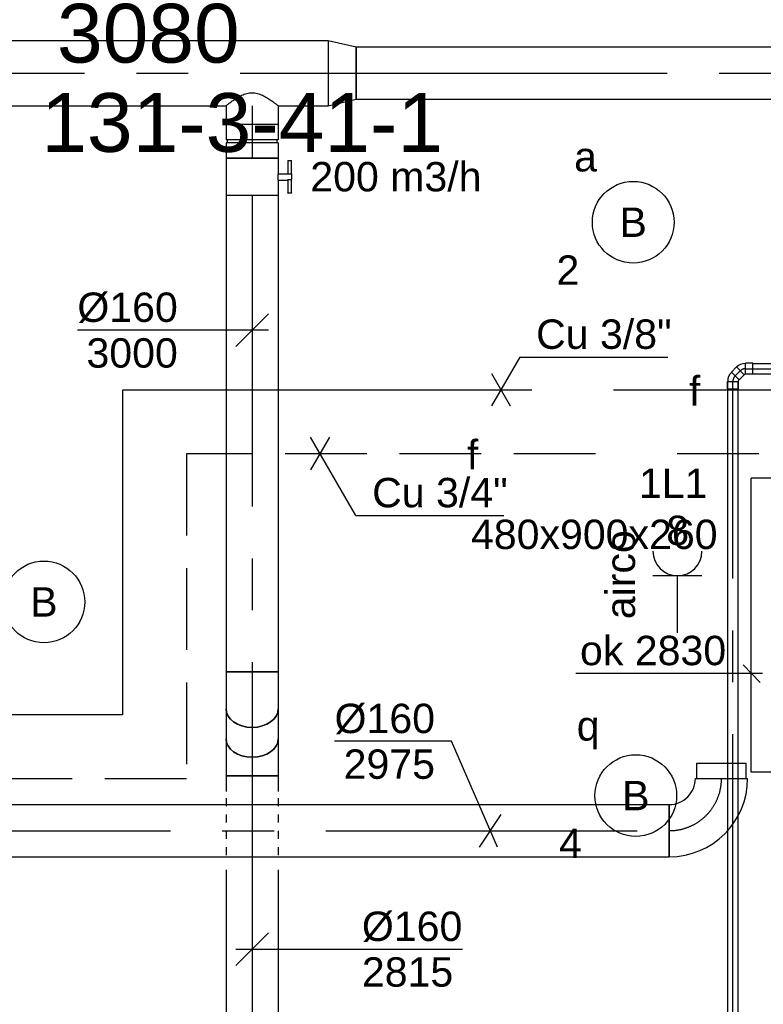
# Model space of a CAD drawing. Extents: x -138812 to 250702, y -18987 to 104055.
# Tile 86 of 193: x 88670 to 90946, y 15760 to 18776. Entities that reach past the tile are written whole.
import ezdxf
from ezdxf.enums import TextEntityAlignment as Align

# ---------------------------------------------------------------- set-up
doc = ezdxf.new("R2010")
doc.units = 0
doc.header["$LTSCALE"] = 50
for name, pattern in [('2322140', [45, 40, -5]), ('2322203', [45, 5, -2, 5, -2, 5, -2, 5, -2, 5, -2, 5, -5]), ('CENTER2', [28.575000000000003, 19.05, -3.175, 3.175, -3.175]), ('STREEPJES', [0.1, 0.05, -0.05])]:
    doc.linetypes.add(name, pattern=pattern)
doc.layers.get('0').update_dxf_attribs({"linetype": 'CONTINUOUS'})
for name, color, linetype in [('AIRCO', 112, 'CONTINUOUS'), ('brandmeldserienummers', 1, 'CONTINUOUS'), ('EL6222--', 3, 'CONTINUOUS'), ('EL6311--', 3, 'CONTINUOUS'), ('WL524---_D', 153, 'CONTINUOUS'), ('WL524---_HARTLIJN', 8, 'CONTINUOUS'), ('WL5448--', 4, 'CONTINUOUS'), ('WL570---_RETOUR', 112, 'CONTINUOUS'), ('WL570---_RETOUR_HL', 8, 'CONTINUOUS'), ('WL570---_TOEVOER', 3, 'CONTINUOUS'), ('WL570---_TOEVOER_HL', 8, 'CONTINUOUS'), ('WL5911--_D', 2, 'CONTINUOUS'), ('WM5448--', 1, 'CONTINUOUS'), ('WM570---_RETOUR', 1, 'CONTINUOUS'), ('WM570---_RETOUR_PR', 1, 'CONTINUOUS'), ('WM570---_TOEVOER', 1, 'CONTINUOUS'), ('WM570---_TOEVOER_PR', 1, 'CONTINUOUS')]:
    doc.layers.add(name, color=color, linetype=linetype)
doc.styles.add('BURO-018', font='ARIAL.TTF', dxfattribs={"height": 90})
doc.styles.add('BURO-025', font='ARIAL.TTF', dxfattribs={"height": 125})

# ---------------------------------------------------------------- blocks, each defined once
blk = doc.blocks.new('1115B3A')
at = {"color": 0, "linetype": 'Continuous'}
blk.add_circle((0, 0), 2.5, dxfattribs=at)
at = {"color": 0, "linetype": 'Continuous', "style": 'BURO-018'}
for tag, p in [('E_GKAST', (0, 8)), ('E_GROEP', (0, 5)), ('E_SGROEP', (4.5, 5)), ('E_ARMCODE', (0, 0)), ('E_SLET', (4.5, -1))]:
    blk.add_attdef(tag, text='', height=1.8, dxfattribs=at).set_placement(p, align=Align.MIDDLE)
blk = doc.blocks.new('*U210')
at = {"color": 0, "ltscale": 10}
for p, q in [((0, 80, -2815), (48.45709265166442, 80.00000000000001, -2815)), ((0, -80, -2815), (-2.572996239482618e-14, 80, -2815)), ((288.4570926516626, 80, -2815), (957.3933289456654, 80.00000000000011, -2815)), ((957.3933289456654, 80, -2815), (957.3933289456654, -80, -2815)), ((0, -80, -2815), (48.45709265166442, -79.99999999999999, -2815)), ((288.4570926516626, -80, -2815), (957.3933289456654, -79.99999999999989, -2815))]:
    blk.add_line(p, q, dxfattribs=at)
at = {"color": 8, "linetype": 'STREEPJES', "ltscale": 10}
for p, q in [((68.45709265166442, 80, -2815), (268.4570926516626, 80, -2815)), ((68.45709265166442, -80, -2815), (268.4570926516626, -80, -2815))]:
    blk.add_line(p, q, dxfattribs=at)
at = {"layer": 'WL570---_RETOUR_HL', "linetype": 'CENTER2'}
blk.add_line((0, 0, -2815), (957.3933289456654, 1.539605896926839e-13, -2815), dxfattribs=at)
at = {"layer": 'WM570---_RETOUR_PR', "color": 1, "style": 'BURO-018'}
blk.add_attdef('POSNR', text='', height=90, dxfattribs=at).set_placement((0, 0), align=Align.MIDDLE)
blk = doc.blocks.new('*U211')
at = {"layer": 'WM570---_RETOUR', "color": 0, "ltscale": 10}
for p, q in [((-50, -49.99999999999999), (50, 49.99999999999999)), ((-50, 0), (643.5341059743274, 0))]:
    blk.add_line(p, q, dxfattribs=at)
at = {"layer": 'WM570---_RETOUR', "color": 0, "style": 'BURO-018'}
for s, p in [('%%c160', (335.9624825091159, 25)), ('2815', (335.9624825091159, -115))]:
    blk.add_text(s, height=90, dxfattribs=at).set_placement(p)
blk = doc.blocks.new('*U213')
at = {"color": 0, "ltscale": 10}
for p, q in [((-46.8811795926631, 80, -2814.999999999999), (-31.98059461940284, 80, -2814.999999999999)), ((-31.98059461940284, 80, -2814.999999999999), (4.518235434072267, 80, -2814.999999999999)), ((4.518235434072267, 80, -2814.999999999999), (45.22739064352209, 80, -2814.999999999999)), ((45.22739064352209, 80, -2814.999999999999), (66.30000000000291, 80, -2814.999999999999)), ((66.30000000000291, 80, -2814.999999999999), (66.30000000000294, -80, -2814.999999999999)), ((-46.8811795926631, -80, -2814.999999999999), (-31.98059461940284, -80, -2814.999999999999)), ((-31.98059461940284, -80, -2814.999999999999), (4.518235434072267, -80, -2814.999999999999)), ((4.518235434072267, -80, -2814.999999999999), (45.22739064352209, -80, -2814.999999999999)), ((45.22739064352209, -80, -2814.999999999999), (66.30000000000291, -80, -2814.999999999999))]:
    blk.add_line(p, q, dxfattribs=at)
blk.add_ellipse((-46.8811795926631, 0, -2814.999999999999), major_axis=(-1.286498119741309e-14, 80), ratio=0.7071067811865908, start_param=3.141592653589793, end_param=6.283185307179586, dxfattribs=at)
at = {"layer": 'WL570---_RETOUR_HL', "linetype": 'CENTER2'}
blk.add_line((-46.8811795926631, 0, -2814.999999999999), (66.30000000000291, 1.820092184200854e-14, -2814.999999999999), dxfattribs=at)
at = {"layer": 'WM570---_RETOUR_PR', "color": 1, "style": 'BURO-018'}
blk.add_attdef('POSNR', text='', height=90, dxfattribs=at).set_placement((0, 0), align=Align.MIDDLE)
blk = doc.blocks.new('*U214')
at = {"color": 0, "ltscale": 10}
for p, q in [((-3.637978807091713e-12, 80, -2953.118820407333), (91.23764081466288, 80.00000000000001, -2953.118820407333)), ((-3.637978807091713e-12, -80, -2953.118820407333), (91.23764081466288, -79.99999999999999, -2953.118820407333))]:
    blk.add_line(p, q, dxfattribs=at)
blk.add_ellipse((-3.637978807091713e-12, 0, -2953.118820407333), major_axis=(-1.28649811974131e-14, 80), ratio=0.7071067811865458, start_param=3.141592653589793, end_param=6.283185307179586, dxfattribs=at)
at = {"color": 0, "ltscale": 10, "extrusion": (0, 0, -1)}
blk.add_ellipse((91.23764081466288, 0, -2953.118820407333), major_axis=(-1.28649811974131e-14, 80), ratio=0.7071067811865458, start_param=0, end_param=3.141592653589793, dxfattribs=at)
at = {"layer": 'WL570---_RETOUR_HL', "linetype": 'CENTER2'}
blk.add_line((-3.637978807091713e-12, 0, -2953.118820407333), (91.23764081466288, 1.467213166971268e-14, -2953.118820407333), dxfattribs=at)
at = {"layer": 'WM570---_RETOUR_PR', "color": 1, "style": 'BURO-018'}
blk.add_attdef('POSNR', text='', height=90, dxfattribs=at).set_placement((0, 0), align=Align.MIDDLE)
blk = doc.blocks.new('*U215')
at = {"color": 0, "ltscale": 10}
for p, q in [((0, 80, -3000), (1459.07128967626, 80.00000000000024, -3000)), ((1459.07128967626, 80, -3000), (1459.07128967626, -80, -3000)), ((0, -80, -3000), (1459.07128967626, -79.99999999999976, -3000))]:
    blk.add_line(p, q, dxfattribs=at)
at = {"layer": 'WL570---_RETOUR_HL', "linetype": 'CENTER2'}
blk.add_line((0, 0, -3000), (1459.07128967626, 2.346365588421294e-13, -3000), dxfattribs=at)
at = {"layer": 'WM570---_RETOUR_PR', "color": 1, "style": 'BURO-018'}
blk.add_attdef('POSNR', text='', height=90, dxfattribs=at).set_placement((0, 0), align=Align.MIDDLE)
blk = doc.blocks.new('*U216')
at = {"layer": 'WM570---_RETOUR', "color": 0, "ltscale": 10}
for p, q in [((-50, -49.99999999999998), (50, 49.99999999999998)), ((50, -6.123233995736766e-15), (-535.0545259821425, 6.552528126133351e-14))]:
    blk.add_line(p, q, dxfattribs=at)
at = {"layer": 'WM570---_RETOUR', "color": 0, "style": 'BURO-018'}
for s, p in [('%%c160', (-535.0545259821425, 25.00000000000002)), ('3000', (-507.182766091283, -115))]:
    blk.add_text(s, height=90, dxfattribs=at).set_placement(p)
blk = doc.blocks.new('*U217')
at = {"color": 0, "ltscale": 10}
for p, q in [((-66.29999999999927, 80, -3000), (-45.22739064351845, 80, -3000)), ((-66.29999999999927, -80, -3000), (-66.2999999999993, 80, -3000)), ((-45.22739064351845, 80, -3000), (-4.518235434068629, 80, -3000)), ((-4.518235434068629, 80, -3000), (31.98059461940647, 80, -3000)), ((31.98059461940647, 80, -3000), (46.88117959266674, 80, -3000)), ((-66.29999999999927, -80, -3000), (-45.22739064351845, -80, -3000)), ((-45.22739064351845, -80, -3000), (-4.518235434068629, -80, -3000)), ((-4.518235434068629, -80, -3000), (31.98059461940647, -80, -3000)), ((31.98059461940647, -80, -3000), (46.88117959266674, -80, -3000))]:
    blk.add_line(p, q, dxfattribs=at)
at = {"color": 0, "ltscale": 10, "extrusion": (3.233259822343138e-33, 5.199478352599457e-49, -1)}
blk.add_ellipse((46.88117959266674, 0, -3000), major_axis=(-1.286498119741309e-14, 80), ratio=0.7071067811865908, start_param=0, end_param=3.141592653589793, dxfattribs=at)
at = {"layer": 'WL570---_RETOUR_HL', "linetype": 'CENTER2'}
blk.add_line((-66.29999999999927, 0, -3000), (46.88117959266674, 1.820092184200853e-14, -3000), dxfattribs=at)
at = {"layer": 'WM570---_RETOUR_PR', "color": 1, "style": 'BURO-018'}
blk.add_attdef('POSNR', text='', height=90, dxfattribs=at).set_placement((0, 0), align=Align.MIDDLE)
blk = doc.blocks.new('*U218')
at = {"color": 2, "ltscale": 10}
for p, q in [((-9.54166666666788, 120.0000000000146, -3000), (-50.24662103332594, 120.0000000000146, -3000)), ((-50.24662103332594, 109.333333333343, -3000), (-50.24662103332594, 120.0000000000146, -3000)), ((-50.24662103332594, 109.333333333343, -3000), (-9.54166666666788, 109.333333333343, -3000)), ((-9.54166666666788, 80, -3000), (-9.541666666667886, 120, -3000)), ((-9.54166666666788, 120, -3000), (7.515583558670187, 120, -3000)), ((7.515583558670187, 109.333333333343, -3000), (7.515583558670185, 120, -3000)), ((48.91328769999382, 120.0000000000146, -3000), (7.515583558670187, 120.0000000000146, -3000)), ((7.515583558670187, 109.333333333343, -3000), (48.91328769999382, 109.333333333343, -3000)), ((9.54166666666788, 80, -3000), (9.541666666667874, 109.333333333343, -3000)), ((48.91328769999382, 120.0000000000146, -3000), (50.24662103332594, 120, -3000)), ((48.91328769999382, 109.333333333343, -3000), (48.91328769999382, 120.0000000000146, -3000)), ((50.24662103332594, 109.333333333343, -3000), (48.91328769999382, 109.333333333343, -3000)), ((50.24662103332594, 120, -3000), (50.24662103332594, 109.333333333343, -3000)), ((-57.25, 80, -3000), (-9.54166666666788, 80.00000000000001, -3000)), ((-57.25, -80, -3000), (-57.25000000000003, 80, -3000)), ((9.54166666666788, 80, -3000), (57.25, 80.00000000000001, -3000)), ((57.25, 80, -3000), (57.25000000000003, -80, -3000)), ((-57.25, -80, -3000), (57.25, -79.99999999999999, -3000))]:
    blk.add_line(p, q, dxfattribs=at)
blk.add_spline([(9.492711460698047, 79.99417583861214, -3000), (9.34634818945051, 79.97693931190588, -3000), (9.104078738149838, 79.94898902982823, -3000), (8.768389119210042, 79.91145878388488, -3000), (8.342723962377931, 79.86587281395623, -3000), (7.831451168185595, 79.8140853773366, -3000), (7.239817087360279, 79.75820677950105, -3000), (6.573892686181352, 79.7005185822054, -3000), (5.840511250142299, 79.64338119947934, -3000), (5.047198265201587, 79.5891374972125, -3000), (4.202094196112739, 79.54001629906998, -3000), (3.31387095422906, 79.4980398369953, -3000), (2.39164291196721, 79.46493914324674, -3000), (1.444873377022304, 79.44208114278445, -3000), (0.4832774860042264, 79.43041076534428, -3000), (-0.4832774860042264, 79.43041076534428, -3000), (-1.444873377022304, 79.44208114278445, -3000), (-2.39164291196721, 79.46493914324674, -3000), (-3.31387095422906, 79.4980398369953, -3000), (-4.202094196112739, 79.54001629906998, -3000), (-5.047198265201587, 79.5891374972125, -3000), (-5.840511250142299, 79.64338119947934, -3000), (-6.573892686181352, 79.7005185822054, -3000), (-7.239817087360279, 79.75820677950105, -3000), (-7.831451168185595, 79.8140853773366, -3000), (-8.342723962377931, 79.86587281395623, -3000), (-8.768389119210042, 79.91145878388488, -3000), (-9.104078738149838, 79.94898902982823, -3000), (-9.34634818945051, 79.97693931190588, -3000), (-9.492711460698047, 79.99417583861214, -3000), (-9.54166666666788, 80, -3000)], degree=3, dxfattribs=at)
at = {"layer": 'WL570---_RETOUR', "color": 1, "style": 'BURO-018'}
blk.add_attdef('I', text='', height=90, dxfattribs=at).set_placement((0, 0), align=Align.MIDDLE)
at = {"layer": 'WM570---_RETOUR_PR', "color": 1, "style": 'BURO-018'}
blk.add_attdef('POSNR', text='', height=90, dxfattribs=at).set_placement((0, 0), align=Align.MIDDLE)
blk = doc.blocks.new('*U219')
at = {"color": 0, "ltscale": 10}
for p, q in [((-51.70000000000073, 80, -2999.999999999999), (-5, 80.00000000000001, -2999.999999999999)), ((-51.70000000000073, 80, -2999.999999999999), (-51.7000000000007, -80, -2999.999999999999)), ((-5, 80, -2999.999999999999), (-4.999999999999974, -80, -2999.999999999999)), ((-5, 76, -2999.999999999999), (5, 76, -2999.999999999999)), ((5, 80, -2999.999999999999), (51.70000000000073, 80.00000000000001, -2999.999999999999)), ((5, 80, -2999.999999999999), (5.000000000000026, -80, -2999.999999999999)), ((51.70000000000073, 80, -2999.999999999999), (51.70000000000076, -80, -2999.999999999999)), ((-51.70000000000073, -80, -2999.999999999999), (-5, -79.99999999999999, -2999.999999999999)), ((-5, -76, -2999.999999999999), (5, -76, -2999.999999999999)), ((5, -80, -2999.999999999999), (51.70000000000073, -79.99999999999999, -2999.999999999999))]:
    blk.add_line(p, q, dxfattribs=at)
at = {"layer": 'WL570---_RETOUR_HL', "linetype": 'CENTER2'}
blk.add_line((-51.70000000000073, 0, -2999.999999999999), (51.70000000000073, 1.662798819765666e-14, -2999.999999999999), dxfattribs=at)
at = {"layer": 'WM570---_RETOUR_PR', "color": 1, "style": 'BURO-018'}
blk.add_attdef('POSNR', text='', height=90, dxfattribs=at).set_placement((0, 0), align=Align.MIDDLE)
blk = doc.blocks.new('*U220')
at = {"color": 0, "ltscale": 10}
for p, q in [((0, 80, -2999.999999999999), (57.29999999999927, 80.00000000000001, -2999.999999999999)), ((57.29999999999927, 80, -2999.999999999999), (57.2999999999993, -80, -2999.999999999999)), ((0, -80, -2999.999999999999), (57.29999999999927, -79.99999999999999, -2999.999999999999))]:
    blk.add_line(p, q, dxfattribs=at)
blk.add_spline([(-0.3280590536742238, -79.5895458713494, -2999.999999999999), (-1.305192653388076, -78.3623953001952, -2999.999999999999), (-2.910129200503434, -76.33114051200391, -2999.999999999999), (-5.106933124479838, -73.51662492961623, -2999.999999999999), (-7.844236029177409, -69.94772929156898, -2999.999999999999), (-11.05407930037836, -65.66107529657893, -2999.999999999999), (-14.65031407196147, -60.70064981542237, -2999.999999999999), (-18.52655242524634, -55.11735352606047, -2999.999999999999), (-22.55381289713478, -48.9684786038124, -2999.999999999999), (-26.57834982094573, -42.31712082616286, -2999.999999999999), (-30.42083030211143, -35.2315321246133, -2999.999999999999), (-33.87909553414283, -27.78442022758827, -2999.999999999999), (-36.73791950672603, -20.0522025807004, -2999.999999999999), (-38.78926254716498, -12.11422220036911, -2999.999999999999), (-39.86333759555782, -4.05193350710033, -2999.999999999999), (-39.86333759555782, 4.05193350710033, -2999.999999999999), (-38.78926254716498, 12.11422220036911, -2999.999999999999), (-36.73791950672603, 20.0522025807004, -2999.999999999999), (-33.87909553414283, 27.78442022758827, -2999.999999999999), (-30.42083030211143, 35.2315321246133, -2999.999999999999), (-26.57834982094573, 42.31712082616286, -2999.999999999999), (-22.55381289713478, 48.9684786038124, -2999.999999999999), (-18.52655242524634, 55.11735352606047, -2999.999999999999), (-14.65031407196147, 60.70064981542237, -2999.999999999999), (-11.05407930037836, 65.66107529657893, -2999.999999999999), (-7.844236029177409, 69.94772929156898, -2999.999999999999), (-5.106933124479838, 73.51662492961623, -2999.999999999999), (-2.910129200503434, 76.33114051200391, -2999.999999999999), (-1.305192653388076, 78.3623953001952, -2999.999999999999), (-0.3280590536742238, 79.5895458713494, -2999.999999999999), (0, 80, -2999.999999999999)], degree=3, dxfattribs=at)
at = {"layer": 'WL570---_RETOUR_HL', "linetype": 'CENTER2'}
blk.add_line((0, 0, -2999.999999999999), (57.29999999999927, 9.21454278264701e-15, -2999.999999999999), dxfattribs=at)
at = {"layer": 'WM570---_RETOUR_PR', "color": 1, "style": 'BURO-018'}
blk.add_attdef('POSNR', text='', height=90, dxfattribs=at).set_placement((0, 0), align=Align.MIDDLE)
blk = doc.blocks.new('*U221')
at = {"color": 0, "ltscale": 10}
for p, q in [((0, 100, -2999.999999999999), (1698.650459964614, 100, -2999.999999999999)), ((0, -100, -2999.999999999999), (0, 100, -2999.999999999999)), ((1698.650459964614, 100, -2999.999999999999), (1698.650459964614, -100, -2999.999999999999)), ((0, -100, -2999.999999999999), (1385.627412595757, -100, -2999.999999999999)), ((1545.627412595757, -100, -2999.999999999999), (1698.650459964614, -100, -2999.999999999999))]:
    blk.add_line(p, q, dxfattribs=at)
at = {"layer": 'WL570---_RETOUR_HL', "linetype": 'CENTER2'}
blk.add_line((0, 0, -2999.999999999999), (1698.650459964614, 0, -2999.999999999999), dxfattribs=at)
at = {"layer": 'WM570---_RETOUR_PR', "color": 1, "style": 'BURO-018'}
blk.add_attdef('POSNR', text='', height=90, dxfattribs=at).set_placement((0, 0), align=Align.MIDDLE)
blk = doc.blocks.new('*U222')
at = {"color": 0, "ltscale": 10}
for p, q in [((0, 80, -2974.999999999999), (2479.683619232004, 80, -2974.999999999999)), ((2479.683619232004, 80, -2974.999999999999), (2479.683619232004, -80, -2974.999999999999)), ((0, -80, -2974.999999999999), (2479.683619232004, -80, -2974.999999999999))]:
    blk.add_line(p, q, dxfattribs=at)
at = {"layer": 'WL570---_TOEVOER_HL', "linetype": 'CENTER2'}
blk.add_line((0, 0, -2974.999999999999), (2479.683619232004, 0, -2974.999999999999), dxfattribs=at)
at = {"layer": 'WM570---_TOEVOER_PR', "color": 1, "style": 'BURO-018'}
blk.add_attdef('POSNR', text='', height=90, dxfattribs=at).set_placement((0, 0), align=Align.MIDDLE)
blk = doc.blocks.new('*U223')
at = {"layer": 'WM570---_TOEVOER', "color": 0, "ltscale": 10}
for p, q in [((-119.2816961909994, 273.8397464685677), (-476.8533196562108, 273.8397464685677)), ((21.77947097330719, -50), (-119.2816961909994, 273.8397464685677)), ((-32.75808815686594, -50), (32.75808815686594, 50))]:
    blk.add_line(p, q, dxfattribs=at)
at = {"layer": 'WM570---_TOEVOER', "color": 0, "style": 'BURO-018'}
for s, p in [('%%c160', (-476.8533196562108, 298.8397464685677)), ('2975', (-448.9815597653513, 158.8397464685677))]:
    blk.add_text(s, height=90, dxfattribs=at).set_placement(p)
blk = doc.blocks.new('*U226')
at = {"color": 0, "ltscale": 10}
for p, q in [((0, 100, -2999.999999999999), (85.19999999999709, 80, -2999.999999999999)), ((0, 100, -2999.999999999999), (0, -100, -2999.999999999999)), ((85.19999999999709, 80, -2999.999999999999), (85.19999999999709, -80, -2999.999999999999)), ((0, -100, -2999.999999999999), (85.19999999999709, -80, -2999.999999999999))]:
    blk.add_line(p, q, dxfattribs=at)
at = {"layer": 'WL570---_RETOUR_HL', "linetype": 'CENTER2'}
blk.add_line((0, 0, -2999.999999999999), (85.19999999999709, 0, -2999.999999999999), dxfattribs=at)
for centre in [(0, 0, -2999.999999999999), (85.19999999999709, 0, -2999.999999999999)]:
    blk.add_circle(centre, 0.075, dxfattribs=at)
at = {"layer": 'WM570---_RETOUR_PR', "color": 1, "style": 'BURO-018'}
blk.add_attdef('POSNR', text='', height=90, dxfattribs=at).set_placement((0, 0), align=Align.MIDDLE)
blk = doc.blocks.new('*U227')
at = {"color": 0, "ltscale": 10}
for p, q in [((0, 80, -2999.999999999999), (3910.641764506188, 80, -2999.999999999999)), ((0, -80, -2999.999999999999), (0, 80, -2999.999999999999)), ((3910.641764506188, 80, -2999.999999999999), (3910.641764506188, -80, -2999.999999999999)), ((0, -80, -2999.999999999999), (3635.033315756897, -80, -2999.999999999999)), ((3760.033315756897, -80, -2999.999999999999), (3910.641764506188, -80, -2999.999999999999))]:
    blk.add_line(p, q, dxfattribs=at)
at = {"layer": 'WL570---_RETOUR_HL', "linetype": 'CENTER2'}
blk.add_line((0, 0, -2999.999999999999), (3910.641764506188, 0, -2999.999999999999), dxfattribs=at)
at = {"layer": 'WM570---_RETOUR_PR', "color": 1, "style": 'BURO-018'}
blk.add_attdef('POSNR', text='', height=90, dxfattribs=at).set_placement((0, 0), align=Align.MIDDLE)
blk = doc.blocks.new('*U254')
at = {"color": 0, "ltscale": 10}
for p, q in [((-76, 159.9999999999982, -2974.999999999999), (-76, 206.6999999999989, -2974.999999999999)), ((-76, 206.6999999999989, -2974.999999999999), (76, 206.6999999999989, -2974.999999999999)), ((76, 159.9999999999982, -2974.999999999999), (76, 206.6999999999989, -2974.999999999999)), ((-80, 159.9999999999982, -2974.999999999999), (80, 159.9999999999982, -2974.999999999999)), ((-76, 159.9999999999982, -2974.999999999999), (76, 159.9999999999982, -2974.999999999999)), ((-160, -80, -2974.999999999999), (-160, 80, -2974.999999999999))]:
    blk.add_line(p, q, dxfattribs=at)
for centre, radius, start, end in [((-159.9999999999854, 159.9999999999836, -2974.999999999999), 79.99999999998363, 269.9999999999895, 1.047162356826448e-11), ((-160, 159.9999999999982, -2974.999999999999), 239.9999999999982, 270, 0)]:
    blk.add_arc(centre, radius, start, end, dxfattribs=at)
at = {"layer": 'WL570---_TOEVOER_HL', "linetype": 'CENTER2'}
blk.add_arc((-160, 159.9999999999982, -2974.999999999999), 159.9999999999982, 270, 0, dxfattribs=at)
at = {"layer": 'WM570---_TOEVOER_PR', "color": 1, "style": 'BURO-018'}
blk.add_attdef('POSNR', text='', height=90, dxfattribs=at).set_placement((0, 0), align=Align.MIDDLE)
blk = doc.blocks.new('*U267')
at = {"color": 2, "ltscale": 10}
for p, q in [((240, 450, -2960), (-240, 450, -2960)), ((-240, -450, -2960), (-240, 450, -2960)), ((240, -450, -2960), (240, 450, -2960)), ((240, -450, -2960), (-240, -450, -2960))]:
    blk.add_line(p, q, dxfattribs=at)
at = {"layer": 'WL5911--_D', "color": 2, "style": 'BURO-025'}
blk.add_attdef('POSNR', text='', height=125, dxfattribs=at).set_placement((0, 0), align=Align.MIDDLE)
blk = doc.blocks.new('111304')
at = {"color": 0, "linetype": 'Continuous'}
for p, q in [((-1.5, 4.5), (1.5, 4.5)), ((0, 1), (0, 4.5))]:
    blk.add_line(p, q, dxfattribs=at)
blk.add_arc((0, 6), 1.5, 180, 0, dxfattribs=at)
at = {"color": 0, "linetype": 'Continuous', "style": 'BURO-018'}
for tag, p in [('E_GKAST', (0, 11.5)), ('E_GROEP', (0, 8.5)), ('E_SGROEP', (4.5, 8.5))]:
    blk.add_attdef(tag, text='', height=1.8, dxfattribs=at).set_placement(p, align=Align.MIDDLE)
at = {"color": 0, "linetype": 'Continuous', "style": 'BURO-018', "flags": 1}
for tag, height, p in [('E_VERMCODE', 1.8, (13, 8.5)), ('E_MATCODE', 1.799999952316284, (0, 0))]:
    blk.add_attdef(tag, text='', height=height, dxfattribs=at).set_placement(p, align=Align.MIDDLE)
blk = doc.blocks.new('2322203-1')
at = {"layer": 'WM5448--', "color": 0, "style": 'BURO-018'}
blk.add_text('f', height=90, rotation=359.9999999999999, dxfattribs=at).set_placement((90056.34020969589, 17446.04842147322, 2800), align=Align.MIDDLE)
blk = doc.blocks.new('2322140-1')
at = {"layer": 'WM5448--', "color": 0, "style": 'BURO-018'}
blk.add_text('f', height=90, dxfattribs=at).set_placement((90736.05968309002, 17641.32894807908, 2800), align=Align.MIDDLE)
blk = doc.blocks.new('*U2094')
at = {"color": 0, "ltscale": 10}
for p, q in [((22, 16, -2750), (369.4664535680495, 16, -2750)), ((22, -16, -2750), (369.4664535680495, -16, -2750))]:
    blk.add_line(p, q, dxfattribs=at)
at = {"layer": 'WL524---_HARTLIJN', "linetype": 'CENTER2'}
blk.add_line((0, 0, -2750), (391.4664535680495, 0, -2750), dxfattribs=at)
at = {"layer": 'WL524---_D', "color": 1, "style": 'BURO-018'}
blk.add_attdef('POSNR', text='', height=90, dxfattribs=at).set_placement((0, 0), align=Align.MIDDLE)
blk = doc.blocks.new('*U2095')
at = {"color": 0, "ltscale": 10}
for p, q in [((-32.00000000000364, 16.80000000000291, -2750), (-10.00000000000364, 16.80000000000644, -2750)), ((-32.00000000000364, 16.80000000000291, -2750), (-31.99999999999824, -16.80000000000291, -2750)), ((-10.00000000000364, 16.80000000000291, -2750), (-9.200000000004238, 16.00000000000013, -2750)), ((-10.00000000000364, 16.80000000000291, -2750), (-9.999999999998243, -16.80000000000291, -2750)), ((-4.808326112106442, -18.95046173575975, -2750), (18.95046173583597, 4.808326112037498, -2750)), ((18.95046173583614, 4.808326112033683, -2750), (17.81909088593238, 4.808326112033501, -2750)), ((34.50681092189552, -10.74802307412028, -2750), (18.95046173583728, 4.808326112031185, -2750)), ((-31.99999999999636, -16.80000000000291, -2750), (-9.999999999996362, -16.79999999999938, -2750)), ((-9.999999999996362, -16.80000000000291, -2750), (-9.199999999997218, -15.99999999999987, -2750)), ((-9.1999999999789, -16, -2750), (-4.80832611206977, -17.8190908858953, -2750)), ((-4.808326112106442, -18.95046173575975, -2750), (-4.808326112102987, -17.81909088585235, -2750)), ((10.74802307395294, -34.50681092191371, -2750), (-4.808326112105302, -18.95046173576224, -2750)), ((10.74802307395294, -34.50681092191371, -2750), (34.50681092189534, -10.74802307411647, -2750))]:
    blk.add_line(p, q, dxfattribs=at)
blk.add_arc((-9.200000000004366, -22.21076477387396, -2750), 38.21076477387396, 45.00000000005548, 89.99999999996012, dxfattribs=at)
at = {"layer": 'WL524---_HARTLIJN', "linetype": 'CENTER2'}
blk.add_arc((-9.1999999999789, -22.2107647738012, -2750), 22.2107647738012, 45.00000000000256, 89.99999999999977, dxfattribs=at)
at = {"layer": 'WL524---_D', "color": 1, "style": 'BURO-018'}
blk.add_attdef('POSNR', text='', height=90, dxfattribs=at).set_placement((0, 0), align=Align.MIDDLE)
blk = doc.blocks.new('*U2096')
at = {"color": 0, "ltscale": 10}
for p, q in [((-4.808326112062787, -18.9504617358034, -2750), (18.95046173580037, 4.80832611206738, -2750)), ((18.9504617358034, 4.808326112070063, -2750), (17.81909088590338, 4.808326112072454, -2750)), ((34.50681092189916, -10.7480230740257, -2750), (18.95046173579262, 4.808326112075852, -2750)), ((-9.000000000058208, -16.08284271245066, -2750), (-4.808326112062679, -17.81909088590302, -2750)), ((-4.808326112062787, -18.9504617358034, -2750), (-4.808326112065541, -17.81909088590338, -2750)), ((10.74802307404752, -34.50681092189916, -2750), (-4.808326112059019, -18.95046173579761, -2750)), ((10.74802307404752, -34.50681092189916, -2750), (34.50681092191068, -10.74802307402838, -2750))]:
    blk.add_line(p, q, dxfattribs=at)
blk.add_arc((-9.199999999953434, -22.2107647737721, -2750), 38.21076477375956, 44.99999999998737, 89.700105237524, dxfattribs=at)
at = {"layer": 'WL524---_HARTLIJN', "linetype": 'CENTER2'}
blk.add_line((-31, -7.275957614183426e-12, -2750), (-9.199999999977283, -8.92054208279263e-12, -2750), dxfattribs=at)
blk.add_arc((-9.199999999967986, -22.2107647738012, -2750), 22.21076477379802, 45.00000000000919, 90.0000000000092, dxfattribs=at)
at = {"layer": 'WL524---_D', "color": 1, "style": 'BURO-018'}
blk.add_attdef('POSNR', text='', height=90, dxfattribs=at).set_placement((0, 0), align=Align.MIDDLE)
blk = doc.blocks.new('*U2101')
at = {"color": 0, "ltscale": 10}
for p, q in [((-1.818989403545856e-12, 16, -2750.000000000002), (3461.08949520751, 16.0000000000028, -2750.000000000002)), ((3461.089495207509, 16, -2750.000000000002), (3461.089495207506, -16, -2750.000000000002)), ((0, -16, -2750.000000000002), (3461.089495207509, -15.9999999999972, -2750.000000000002))]:
    blk.add_line(p, q, dxfattribs=at)
at = {"layer": 'WL524---_HARTLIJN', "linetype": 'CENTER2'}
blk.add_line((-1.818989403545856e-12, 0, -2750.000000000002), (3461.089495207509, 2.79719418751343e-12, -2750.000000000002), dxfattribs=at)
at = {"layer": 'WL524---_D', "color": 1, "style": 'BURO-018'}
blk.add_attdef('POSNR', text='', height=90, dxfattribs=at).set_placement((0, 0), align=Align.MIDDLE)
blk = doc.blocks.new('*U2072', base_point=(75286.21864177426, 16646.4821530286, 2800))
at = {"color": 0, "linetype": 'Continuous'}
for p, q in [((75343.95366869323, 16746.4821530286, 2800), (75257.35112831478, 16596.4821530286, 2800)), ((75343.95366869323, 16746.4821530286, 2800), (75796.8663562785, 16746.4821530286, 2800)), ((75257.35112831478, 16696.4821530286, 2800), (75315.08615523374, 16596.4821530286, 2800))]:
    blk.add_line(p, q, dxfattribs=at)
at = {"color": 0, "linetype": 'Continuous', "style": 'BURO-018'}
blk.add_text('Cu 3/8"', height=90, dxfattribs=at).set_placement((75393.95366869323, 16771.4821530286, 2800))
blk = doc.blocks.new('*U2073', base_point=(74732.41131389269, 16451.20162642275, 2800))
at = {"color": 0, "linetype": 'Continuous'}
for p, q in [((74761.27882735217, 16501.20162642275, 2800), (74703.54380043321, 16401.20162642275, 2800)), ((74842.10786503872, 16261.20162642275, 2800), (74703.54380043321, 16501.20162642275, 2800)), ((74842.10786503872, 16261.20162642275, 2800), (75295.02055262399, 16261.20162642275, 2800))]:
    blk.add_line(p, q, dxfattribs=at)
at = {"color": 0, "linetype": 'Continuous', "style": 'BURO-018'}
blk.add_text('Cu 3/4"', height=90, dxfattribs=at).set_placement((74892.10786503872, 16286.20162642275, 2800))

msp = doc.modelspace()

# ---------------------------------------------------------------- linework, layer by layer
at = {"layer": 'WL5448--', "linetype": '2322140'}
for p, q in [((92487.3880550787, 17641.32894807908, 2800), (88984.73131110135, 17641.32894807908, 2800)), ((88984.73131110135, 17641.32894807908, 2800), (88984.73131110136, 16646.4821530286, 2800)), ((88984.73131110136, 16646.4821530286, 2800), (81939.2115507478, 16646.4821530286, 2800))]:
    msp.add_line(p, q, dxfattribs=at)
at = {"layer": 'WL5448--', "linetype": '2322203'}
for p, q in [((92682.66858168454, 17446.04842147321, 2800), (89180.01183770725, 17446.04842147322, 2800)), ((89180.01183770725, 17446.04842147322, 2800), (89180.01183770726, 16451.20162642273, 2800)), ((89180.01183770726, 16451.20162642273, 2800), (81939.54101935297, 16451.20162642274, 2800))]:
    msp.add_line(p, q, dxfattribs=at)
at = {"layer": 'WL570---_TOEVOER', "color": 1}
for p, q in [((90885.01020744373, 16800.00317535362, 10), (90936.96203116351, 16745.80442793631, 10)), ((90371.79695832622, 16774.641347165, -2700), (90943.40488142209, 16774.641347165, -2700))]:
    msp.add_line(p, q, dxfattribs=at)

# ---------------------------------------------------------------- block references
at = {"layer": 'AIRCO'}
msp.add_blockref('*U267', (91149.37739187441, 16921.76571852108, 2960), dxfattribs=at)
at = {"layer": 'EL6222--'}
ref = msp.add_blockref('111304', (90683.50814953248, 16848.30942948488), dxfattribs=dict(at, xscale=50, yscale=50, zscale=50))
ref.add_attrib('E_GROEP', '8', dxfattribs={"layer": '0', "color": 1, "linetype": 'Continuous', "height": 90, "style": 'BURO-018'}).set_placement((90684.08045860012, 17211.87806074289), align=Align.MIDDLE)
at = {"layer": 'EL6311--'}
ref = msp.add_blockref('1115B3A', (90547.86601335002, 18155.71121124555), dxfattribs=dict(at, xscale=50.00000000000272, yscale=50.00000000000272, zscale=50, rotation=171.1197738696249))
ref.add_attrib('E_ARMCODE', 'B', dxfattribs={"layer": '0', "color": 1, "linetype": 'Continuous', "height": 90, "style": 'BURO-018'}).set_placement((90547.86601335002, 18155.71121124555), align=Align.MIDDLE)
ref.add_attrib('E_SLET', 'a', dxfattribs={"layer": '0', "color": 1, "linetype": 'Continuous', "height": 90, "style": 'BURO-018'}).set_placement((90401.97835058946, 18355.62816864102), align=Align.MIDDLE)
ref.add_attrib('E_GROEP', '2', dxfattribs={"layer": '0', "color": 1, "linetype": 'Continuous', "height": 90, "style": 'BURO-018'}).set_placement((90347.94905595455, 18009.82354848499), align=Align.MIDDLE)
ref = msp.add_blockref('1115B3A', (88743.79371999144, 16992.72006680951), dxfattribs=dict(at, xscale=50.00000000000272, yscale=50.00000000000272, zscale=50, rotation=171.1197738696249))
ref.add_attrib('E_ARMCODE', 'B', dxfattribs={"layer": '0', "color": 1, "linetype": 'Continuous', "height": 90, "style": 'BURO-018'}).set_placement((88743.79371999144, 16992.72006680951), align=Align.MIDDLE)
ref.add_attrib('E_SLET', 'a', dxfattribs={"layer": '0', "color": 1, "linetype": 'Continuous', "height": 90, "style": 'BURO-018'}).set_placement((88597.90605723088, 17192.63702420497), align=Align.MIDDLE)
ref.add_attrib('E_GROEP', '1', dxfattribs={"layer": '0', "color": 1, "linetype": 'Continuous', "height": 90, "style": 'BURO-018'}).set_placement((88543.87676259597, 16846.83240404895), align=Align.MIDDLE)
ref = msp.add_blockref('1115B3A', (90555.90098871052, 16399.52686954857), dxfattribs=dict(at, xscale=50.00000000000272, yscale=50.00000000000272, zscale=50, rotation=171.1197738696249))
ref.add_attrib('E_ARMCODE', 'B', dxfattribs={"layer": '0', "color": 1, "linetype": 'Continuous', "height": 90, "style": 'BURO-018'}).set_placement((90555.90098871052, 16399.52686954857), align=Align.MIDDLE)
ref.add_attrib('E_SLET', 'q', dxfattribs={"layer": '0', "color": 1, "linetype": 'Continuous', "height": 90, "style": 'BURO-018'}).set_placement((90410.01332594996, 16599.44382694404), align=Align.MIDDLE)
ref.add_attrib('E_GROEP', '4', dxfattribs={"layer": '0', "color": 1, "linetype": 'Continuous', "height": 90, "style": 'BURO-018'}).set_placement((90355.98403131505, 16253.63920678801), align=Align.MIDDLE)
at = {"layer": 'WL524---_D'}
for name, p, rotation in [('*U2096', (90882.17566481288, 17706.89812724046, 2750), 44.99999999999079), ('*U2095', (90853.18428678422, 17677.90674921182, 2750), 89.99999999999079), ('*U2101', (90853.18428678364, 14206.8172540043, 2750.000000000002), 89.99999999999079)]:
    msp.add_blockref(name, p, dxfattribs=dict(at, rotation=rotation))
msp.add_blockref('*U2094', (90892.17566481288, 17706.89812724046, 2750), dxfattribs=at)
at = {"layer": 'WL570---_RETOUR'}
for name, p in [('*U221', (87915.72004896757, 18612.40803098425, 2999.999999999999)), ('*U226', (89614.37050893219, 18612.40803098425, 2999.999999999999)), ('*U227', (89699.57050893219, 18612.40803098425, 2999.999999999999))]:
    msp.add_blockref(name, p, dxfattribs=at)
at = {"layer": 'WL570---_RETOUR', "rotation": 270}
for name, p in [('*U220', (89381.34746156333, 18512.40803098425, 2999.999999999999)), ('*U219', (89381.34746156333, 18403.40803098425, 2999.999999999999)), ('*U218', (89381.34746156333, 18294.45803098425, 3000)), ('*U215', (89381.34746156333, 18237.20803098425, 3000)), ('*U217', (89381.34746156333, 16711.83674130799, 3000)), ('*U214', (89381.34746156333, 16664.95556171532, 2953.118820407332)), ('*U213', (89381.34746156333, 16526.83674130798, 2814.999999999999)), ('*U210', (89381.34746156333, 16460.53674130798, 2815))]:
    msp.add_blockref(name, p, dxfattribs=at)
at = {"layer": 'WL570---_TOEVOER'}
for name, p in [('*U254', (90818.23759411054, 16292.07964865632, 2974.999999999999)), ('*U222', (88178.55397487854, 16292.07964865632, 2974.999999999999))]:
    msp.add_blockref(name, p, dxfattribs=at)
at = {"layer": 'WM5448--'}
for name, p in [('2322140-1', (0, 0)), ('2322203-1', (0, 0)), ('*U2072', (90142.8352626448, 17642.86157013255, 2800)), ('*U2073', (89589.02793476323, 17447.5810435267, 2800))]:
    msp.add_blockref(name, p, dxfattribs=at)
at = {"layer": 'WM570---_RETOUR'}
for name, p in [('*U216', (89381.34746156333, 17825.34763060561, 3000)), ('*U211', (89381.34746156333, 15929.27954577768, 2815))]:
    msp.add_blockref(name, p, dxfattribs=at)
at = {"layer": 'WM570---_TOEVOER'}
msp.add_blockref('*U223', (90110.50220762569, 16292.07964865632, 2974.999999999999), dxfattribs=at)

# ---------------------------------------------------------------- texts
at = {"layer": 'brandmeldserienummers', "color": 1, "style": 'BURO-018'}
for s, p in [('3080', (88783.93330806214, 18644.60434388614)), ('131-3-41-1', (88735.75161963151, 18371.23067305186))]:
    msp.add_text(s, height=180, dxfattribs=at).set_placement(p)
at = {"layer": 'EL6222--', "color": 1, "style": 'BURO-018'}
msp.add_text('1L1', height=90, dxfattribs=at).set_placement((90565.52831289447, 17311.02752497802))
msp.add_text('airco', height=90, rotation=90, dxfattribs=at).set_placement((90553.6866854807, 16939.77996546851))
at = {"layer": 'WL570---_TOEVOER', "color": 1, "style": 'BURO-018'}
for s, p in [('480x900x260', (90051.27606618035, 17154.69843602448, -2700)), ('ok 2830', (90385.14209355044, 16798.97711638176, -2700))]:
    msp.add_text(s, height=90, dxfattribs=at).set_placement(p)
at = {"layer": 'WM570---_TOEVOER', "style": 'BURO-018'}
msp.add_text('200 m3/h', height=90, dxfattribs=at).set_placement((89559.43057825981, 18250.19885509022))

doc.saveas('drawing.dxf')
